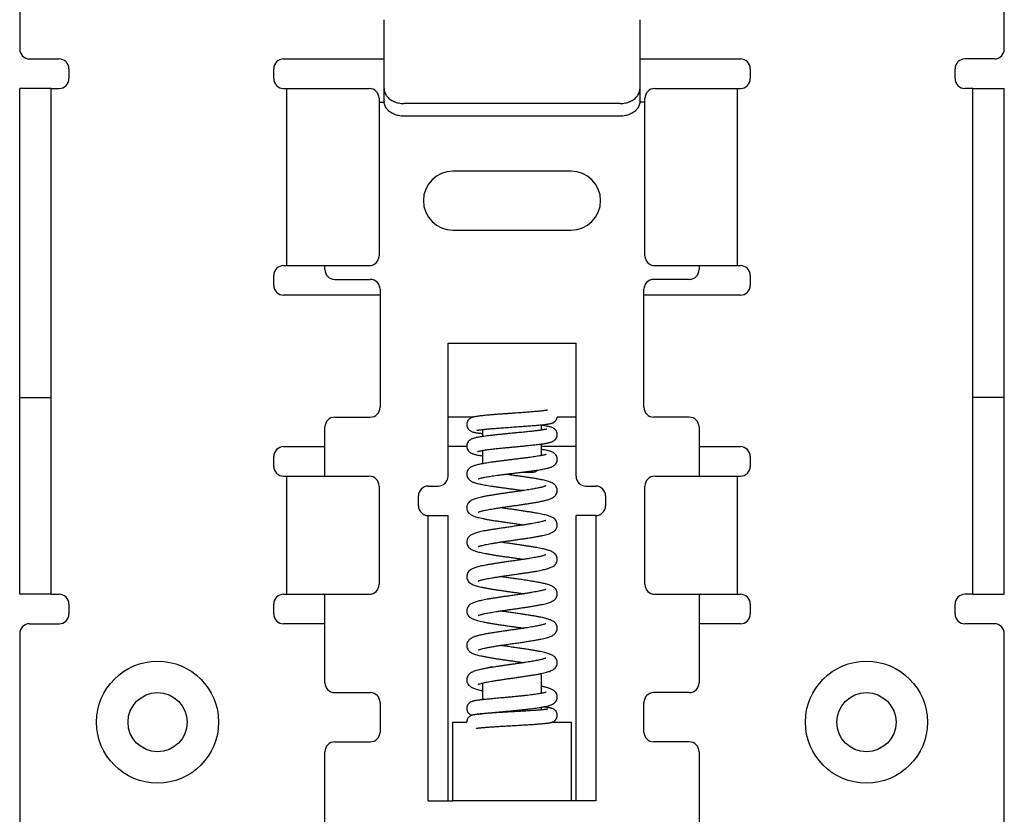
# Model space of a CAD drawing. Header units: millimetres. Extents: x 0 to 560, y 0 to 297.
# Tile 3 of 10: x 76 to 126, y 94 to 134. Entities that reach past the tile are written whole.
import ezdxf

# ---------------------------------------------------------------- set-up
doc = ezdxf.new("R2010")
doc.units = ezdxf.units.MM
doc.layers.add('Line', color=3, linetype='CONTINUOUS', lineweight=25)

msp = doc.modelspace()

# ---------------------------------------------------------------- linework, layer by layer
at = {"layer": 'Line', "color": 7, "linetype": 'Continuous'}
for p, q in [((75.8, 160), (75.8, 132.7)), ((125.8, 132.7), (125.8, 160)), ((94.3, 130.703), (94.3, 134.197)), ((107.3, 130.703), (107.3, 134.197)), ((76.3, 132.2), (77.8, 132.2)), ((89.2, 132.2), (94.3, 132.2)), ((107.3, 132.2), (112.4, 132.2)), ((125.3, 132.2), (123.8, 132.2)), ((78.3, 131.7), (78.3, 131.2)), ((88.7, 131.2), (88.7, 131.7)), ((112.9, 131.7), (112.9, 131.2)), ((123.3, 131.2), (123.3, 131.7)), ((75.8, 105), (75.8, 130.7)), ((77.4, 130.7), (75.8, 130.7)), ((77.4, 105), (77.4, 130.7)), ((77.4, 130.7), (77.8, 130.7)), ((89.2, 130.7), (93.549, 130.7)), ((89.357, 130.7), (89.357, 121.7)), ((94.3, 130.06), (94.3, 130.703)), ((107.3, 130), (107.3, 130.703)), ((108.051, 130.7), (112.4, 130.7)), ((112.243, 121.7), (112.243, 130.7)), ((124.2, 130.7), (123.8, 130.7)), ((124.2, 130.7), (125.8, 130.7)), ((124.2, 105), (124.2, 130.7)), ((125.8, 105), (125.8, 130.7)), ((94.049, 130.2), (94.049, 122.2)), ((94.049, 130), (94.3, 130)), ((94.3, 130.039), (94.3, 130)), ((107.551, 130), (107.3, 130)), ((107.551, 122.2), (107.551, 130.2)), ((106.3, 129.937), (95.3, 129.937)), ((106.3, 129.294), (95.3, 129.294)), ((103.8, 126.5), (97.8, 126.5)), ((97.8, 123.5), (103.8, 123.5)), ((89.2, 121.7), (93.549, 121.7)), ((91.3, 121.5), (91.3, 121.7)), ((108.051, 121.7), (112.4, 121.7)), ((110.3, 121.7), (110.3, 121.5)), ((88.7, 120.7), (88.7, 121.2)), ((91.8, 121), (93.6, 121)), ((109.8, 121), (108, 121)), ((112.9, 121.2), (112.9, 120.7)), ((94.1, 120.5), (94.1, 114.5)), ((107.5, 114.5), (107.5, 120.5)), ((94.1, 120.2), (89.2, 120.2)), ((112.4, 120.2), (107.5, 120.2)), ((97.55, 117.767), (104.05, 117.767)), ((97.55, 111), (97.55, 117.767)), ((104.05, 111), (104.05, 117.767)), ((75.8, 115), (77.4, 115)), ((125.8, 115), (124.2, 115)), ((91.8, 114), (93.6, 114)), ((98.843, 114.001), (97.55, 114.001)), ((104.05, 114.001), (103.1, 114.001)), ((109.8, 114), (108, 114)), ((91.3, 111), (91.3, 113.5)), ((102.3, 113.343), (102.3, 113.61)), ((110.3, 113.5), (110.3, 111)), ((99.3, 113.371), (99.3, 113.013)), ((89.2, 112.5), (91.3, 112.5)), ((98.5, 112.5), (97.55, 112.5)), ((102.3, 112.051), (102.3, 112.638)), ((104.05, 112.5), (102.3, 112.5)), ((110.3, 112.5), (112.4, 112.5)), ((88.7, 111.5), (88.7, 112)), ((99.3, 112.309), (99.3, 111.701)), ((112.9, 112), (112.9, 111.5)), ((89.2, 111), (93.549, 111)), ((89.357, 111), (89.357, 105)), ((101.29, 111.201), (101.8, 111.201)), ((108.051, 111), (112.4, 111)), ((112.243, 105), (112.243, 111)), ((94.049, 110.5), (94.049, 105.5)), ((96.55, 110.5), (97.05, 110.5)), ((104.55, 110.5), (105.05, 110.5)), ((107.551, 105.5), (107.551, 110.5)), ((96.05, 109.5), (96.05, 110)), ((105.55, 110), (105.55, 109.5)), ((96.55, 109), (97.55, 109)), ((96.55, 94.5), (96.55, 109)), ((97.55, 94.5), (97.55, 109)), ((105.05, 109), (104.05, 109)), ((104.05, 94.5), (104.05, 109)), ((105.05, 109), (105.05, 94.5)), ((98.5, 107.65), (98.5, 107.639)), ((77.4, 105), (75.8, 105)), ((77.4, 105), (77.8, 105)), ((89.2, 105), (93.549, 105)), ((91.3, 100.5), (91.3, 105)), ((108.051, 105), (112.4, 105)), ((110.3, 105), (110.3, 100.5)), ((124.2, 105), (123.8, 105)), ((124.2, 105), (125.8, 105)), ((78.3, 104.5), (78.3, 104)), ((88.7, 104), (88.7, 104.5)), ((112.9, 104.5), (112.9, 104)), ((123.3, 104), (123.3, 104.5)), ((76.3, 103.5), (77.8, 103.5)), ((91.3, 103.5), (89.2, 103.5)), ((112.4, 103.5), (110.3, 103.5)), ((125.3, 103.5), (123.8, 103.5)), ((75.8, 103), (75.8, 90.5)), ((125.8, 90.5), (125.8, 103)), ((99.871, 101.3), (99.8, 101.3)), ((102.3, 99.966), (102.3, 100.8)), ((91.8, 100), (93.6, 100)), ((99.3, 100.487), (99.3, 99.64)), ((109.8, 100), (108, 100)), ((94.1, 99.5), (94.1, 98)), ((107.5, 98), (107.5, 99.5)), ((102.3, 99.124), (102.3, 99.26)), ((97.8, 98.5), (98.5, 98.5)), ((97.8, 94.5), (97.8, 98.5)), ((102.833, 98.5), (103.8, 98.5)), ((103.8, 98.5), (103.8, 94.5)), ((91.8, 97.5), (93.6, 97.5)), ((109.8, 97.5), (108, 97.5)), ((91.3, 90.1), (91.3, 97)), ((110.3, 97), (110.3, 90.1)), ((96.55, 94.5), (97.8, 94.5)), ((103.8, 94.5), (97.8, 94.5)), ((105.05, 94.5), (103.8, 94.5))]:
    msp.add_line(p, q, dxfattribs=at)
for centre, radius in [((82.8, 98.5), 3.1), ((118.8, 98.5), 3.1), ((82.8, 98.5), 1.5), ((118.8, 98.5), 1.5)]:
    msp.add_circle(centre, radius, dxfattribs=at)
for centre, radius, start, end in [((76.3, 132.7), 0.5, 180, 270), ((125.3, 132.7), 0.5, 270, 0), ((77.8, 131.7), 0.5, 0, 90), ((89.2, 131.7), 0.5, 90, 180), ((112.4, 131.7), 0.5, 0, 90), ((123.8, 131.7), 0.5, 90, 180), ((77.8, 131.2), 0.5, 270, 0), ((89.2, 131.2), 0.5, 180, 270), ((112.4, 131.2), 0.5, 270, 0), ((123.8, 131.2), 0.5, 180, 270), ((93.549, 130.2), 0.5, 0, 90), ((108.051, 130.2), 0.5, 90, 180), ((97.8, 125), 1.5, 90, 270), ((103.8, 125), 1.5, 270, 90), ((93.549, 122.2), 0.5, 270, 0), ((108.051, 122.2), 0.5, 180, 270), ((89.2, 121.2), 0.5, 90, 180), ((91.8, 121.5), 0.5, 180, 270), ((109.8, 121.5), 0.5, 270, 0), ((112.4, 121.2), 0.5, 0, 90), ((93.6, 120.5), 0.5, 0, 90), ((108, 120.5), 0.5, 90, 180), ((89.2, 120.7), 0.5, 180, 270), ((112.4, 120.7), 0.5, 270, 0), ((93.6, 114.5), 0.5, 270, 0), ((108, 114.5), 0.5, 180, 270), ((91.8, 113.5), 0.5, 90, 180), ((109.8, 113.5), 0.5, 0, 90), ((89.2, 112), 0.5, 90, 180), ((112.4, 112), 0.5, 0, 90), ((89.2, 111.5), 0.5, 180, 270), ((99.8, 111.701), 0.5, 180, 187.9651), ((112.4, 111.5), 0.5, 270, 0), ((93.549, 110.5), 0.5, 0, 90), ((97.05, 111), 0.5, 270, 0), ((101.8, 111.701), 0.5, 270, 308.6203), ((104.55, 111), 0.5, 180, 270), ((108.051, 110.5), 0.5, 90, 180), ((96.55, 110), 0.5, 90, 180), ((105.05, 110), 0.5, 0, 90), ((96.55, 109.5), 0.5, 180, 270), ((105.05, 109.5), 0.5, 270, 0), ((93.549, 105.5), 0.5, 270, 0), ((108.051, 105.5), 0.5, 180, 270), ((77.8, 104.5), 0.5, 0, 90), ((89.2, 104.5), 0.5, 90, 180), ((112.4, 104.5), 0.5, 0, 90), ((123.8, 104.5), 0.5, 90, 180), ((77.8, 104), 0.5, 270, 0), ((89.2, 104), 0.5, 180, 270), ((112.4, 104), 0.5, 270, 0), ((123.8, 104), 0.5, 180, 270), ((76.3, 103), 0.5, 90, 180), ((125.3, 103), 0.5, 0, 90), ((99.8, 100.8), 0.5, 90, 114.0422), ((91.8, 100.5), 0.5, 180, 270), ((101.8, 100.8), 0.5, 0, 20.1078), ((109.8, 100.5), 0.5, 270, 0), ((93.6, 99.5), 0.5, 0, 90), ((108, 99.5), 0.5, 90, 180), ((93.6, 98), 0.5, 270, 0), ((108, 98), 0.5, 180, 270), ((91.8, 97), 0.5, 90, 180), ((109.8, 97), 0.5, 0, 90)]:
    msp.add_arc(centre, radius, start, end, dxfattribs=at)
for points, knots in [([(94.3, 130.703), (94.3, 130.636), (94.324, 130.498), (94.429, 130.309), (94.591, 130.15), (94.8, 130.029), (95.042, 129.954), (95.213, 129.937), (95.3, 129.937)], [0, 0, 0, 0, 0.201174, 0.411208, 0.635766, 0.876002, 1.129033, 1.389165, 1.389165, 1.389165, 1.389165]), ([(106.3, 129.937), (106.387, 129.937), (106.558, 129.954), (106.8, 130.029), (107.009, 130.15), (107.171, 130.309), (107.276, 130.498), (107.3, 130.636), (107.3, 130.703)], [0, 0, 0, 0, 0.260132, 0.513163, 0.7534, 0.977957, 1.187992, 1.389165, 1.389165, 1.389165, 1.389165]), ([(95.3, 129.294), (95.213, 129.294), (95.042, 129.311), (94.8, 129.386), (94.591, 129.507), (94.429, 129.667), (94.324, 129.855), (94.3, 129.993), (94.3, 130.06)], [0, 0, 0, 0, 0.260132, 0.513163, 0.7534, 0.977957, 1.187992, 1.389165, 1.389165, 1.389165, 1.389165]), ([(107.3, 130.06), (107.3, 129.993), (107.276, 129.855), (107.171, 129.667), (107.009, 129.507), (106.8, 129.386), (106.558, 129.311), (106.387, 129.294), (106.3, 129.294)], [0, 0, 0, 0, 0.201174, 0.411208, 0.635766, 0.876002, 1.129033, 1.389165, 1.389165, 1.389165, 1.389165]), ([(98.843, 114.001), (98.84, 114), (98.819, 113.995), (98.778, 113.982), (98.717, 113.958), (98.651, 113.92), (98.587, 113.862), (98.534, 113.782), (98.505, 113.699), (98.5, 113.643), (98.5, 113.621)], [0, 0, 0, 0, 0.0071778, 0.0657775, 0.1292782, 0.2042741, 0.2916903, 0.3879226, 0.4859744, 0.5537276, 0.5537276, 0.5537276, 0.5537276]), ([(99.237, 114.066), (99.202, 114.062), (99.136, 114.054), (99.044, 114.041), (98.966, 114.028), (98.9, 114.015), (98.86, 114.006), (98.843, 114.001)], [0, 0, 0, 0, 0.106511, 0.1987417, 0.2779388, 0.3462914, 0.4000725, 0.4000725, 0.4000725, 0.4000725]), ([(102.605, 114.355), (102.604, 114.355), (102.597, 114.353), (102.582, 114.35), (102.556, 114.345), (102.521, 114.339), (102.475, 114.333), (102.421, 114.326), (102.357, 114.318), (102.284, 114.31), (102.201, 114.301), (102.108, 114.293), (102.006, 114.284), (101.894, 114.274), (101.772, 114.264), (101.64, 114.254), (101.497, 114.244), (101.345, 114.233), (101.182, 114.221), (101.01, 114.209), (100.83, 114.197), (100.642, 114.183), (100.447, 114.17), (100.247, 114.155), (100.046, 114.14), (99.85, 114.125), (99.669, 114.109), (99.507, 114.095), (99.365, 114.081), (99.278, 114.071), (99.237, 114.066)], [0, 0, 0, 0, 0.003186, 0.019441, 0.046176, 0.082461, 0.128013, 0.182852, 0.247127, 0.320949, 0.404399, 0.497515, 0.600263, 0.712655, 0.834938, 0.967362, 1.110108, 1.263204, 1.426306, 1.598774, 1.779709, 1.968302, 2.16394, 2.365566, 2.570497, 2.769981, 2.954337, 3.116913, 3.258143, 3.38071, 3.38071, 3.38071, 3.38071]), ([(102.3, 113.61), (102.308, 113.61), (102.346, 113.614), (102.41, 113.621), (102.489, 113.63), (102.561, 113.64), (102.625, 113.649), (102.683, 113.658), (102.735, 113.669), (102.784, 113.68), (102.835, 113.696), (102.89, 113.718), (102.952, 113.754), (103.014, 113.81), (103.066, 113.887), (103.089, 113.955), (103.096, 113.994), (103.097, 114.001)], [0, 0, 0, 0, 0.0252232, 0.1132055, 0.1930279, 0.2652345, 0.3300771, 0.3880437, 0.4404203, 0.4896255, 0.5399305, 0.5977771, 0.6689364, 0.7530817, 0.8466406, 0.9439597, 0.9652414, 0.9652414, 0.9652414, 0.9652414]), ([(98.5, 113.621), (98.5, 113.593), (98.507, 113.533), (98.539, 113.45), (98.589, 113.378), (98.65, 113.323), (98.714, 113.286), (98.774, 113.261), (98.83, 113.243), (98.889, 113.228), (98.952, 113.215), (99.024, 113.202), (99.106, 113.19), (99.194, 113.178), (99.254, 113.17), (99.283, 113.166)], [0, 0, 0, 0, 0.084651, 0.178284, 0.263721, 0.346513, 0.421001, 0.483766, 0.541001, 0.599662, 0.663934, 0.736169, 0.818582, 0.912836, 1.000489, 1.000489, 1.000489, 1.000489]), ([(99.3, 113.371), (99.313, 113.372), (99.355, 113.377), (99.43, 113.385), (99.528, 113.395), (99.634, 113.405), (99.751, 113.416), (99.876, 113.426), (100.009, 113.437), (100.152, 113.448), (100.301, 113.459), (100.458, 113.47), (100.62, 113.482), (100.787, 113.494), (100.956, 113.505), (101.125, 113.517), (101.292, 113.529), (101.453, 113.54), (101.605, 113.551), (101.749, 113.562), (101.882, 113.573), (102.006, 113.583), (102.121, 113.593), (102.218, 113.602), (102.276, 113.607), (102.3, 113.61)], [0, 0, 0, 0, 0.03882, 0.127567, 0.225752, 0.333256, 0.449925, 0.575552, 0.709857, 0.852473, 1.002913, 1.160307, 1.323428, 1.490894, 1.661177, 1.832014, 2.000113, 2.162255, 2.315712, 2.459518, 2.593581, 2.717952, 2.832792, 2.938347, 3.009706, 3.009706, 3.009706, 3.009706]), ([(103.1, 113.113), (103.1, 113.136), (103.095, 113.191), (103.066, 113.277), (103.011, 113.358), (102.943, 113.418), (102.873, 113.459), (102.806, 113.486), (102.737, 113.507), (102.664, 113.525), (102.583, 113.541), (102.49, 113.557), (102.394, 113.571), (102.33, 113.58), (102.3, 113.584)], [0, 0, 0, 0, 0.067275, 0.167386, 0.266902, 0.358206, 0.437218, 0.507505, 0.577006, 0.651087, 0.733307, 0.826832, 0.933475, 1.02283, 1.02283, 1.02283, 1.02283]), ([(99.3, 113.014), (99.281, 113.011), (99.223, 113.002), (99.132, 112.987), (99.032, 112.968), (98.944, 112.949), (98.866, 112.928), (98.796, 112.905), (98.727, 112.875), (98.659, 112.834), (98.594, 112.777), (98.54, 112.699), (98.507, 112.612), (98.5, 112.551), (98.5, 112.525)], [0, 0, 0, 0, 0.057497, 0.174564, 0.27668, 0.365616, 0.444244, 0.516651, 0.588913, 0.667159, 0.753362, 0.847795, 0.948882, 1.029327, 1.029327, 1.029327, 1.029327]), ([(99.011, 113.324), (99.01, 113.32), (99.031, 113.333), (99.049, 113.331), (99.089, 113.342), (99.135, 113.348), (99.194, 113.357), (99.25, 113.365), (99.287, 113.369), (99.3, 113.371)], [0, 0, 0, 0, 0.0123494, 0.0378644, 0.0753787, 0.1241252, 0.1835174, 0.2530089, 0.2933844, 0.2933844, 0.2933844, 0.2933844]), ([(100.654, 113.165), (100.591, 113.159), (100.458, 113.146), (100.258, 113.126), (100.057, 113.106), (99.867, 113.085), (99.69, 113.065), (99.527, 113.045), (99.399, 113.028), (99.325, 113.017), (99.3, 113.014)], [0, 0, 0, 0, 0.19015, 0.401182, 0.603853, 0.795629, 0.974435, 1.138709, 1.287456, 1.362811, 1.362811, 1.362811, 1.362811]), ([(102.568, 113.396), (102.567, 113.395), (102.559, 113.393), (102.54, 113.387), (102.506, 113.379), (102.459, 113.369), (102.401, 113.359), (102.332, 113.347), (102.253, 113.335), (102.165, 113.323), (102.067, 113.31), (101.96, 113.297), (101.844, 113.284), (101.721, 113.27), (101.589, 113.257), (101.45, 113.242), (101.302, 113.228), (101.146, 113.212), (100.981, 113.196), (100.816, 113.181), (100.706, 113.17), (100.654, 113.165)], [0, 0, 0, 0, 0.002866, 0.02429, 0.059886, 0.107879, 0.167094, 0.236895, 0.316811, 0.406452, 0.505439, 0.613375, 0.729817, 0.854269, 0.986298, 1.12615, 1.274313, 1.431252, 1.597331, 1.772722, 1.928497, 1.928497, 1.928497, 1.928497]), ([(102.3, 112.638), (102.314, 112.64), (102.364, 112.647), (102.444, 112.659), (102.538, 112.675), (102.62, 112.691), (102.693, 112.707), (102.758, 112.725), (102.82, 112.745), (102.883, 112.773), (102.948, 112.812), (103.013, 112.87), (103.066, 112.949), (103.094, 113.034), (103.1, 113.09), (103.1, 113.113)], [0, 0, 0, 0, 0.043519, 0.149797, 0.244045, 0.327288, 0.401033, 0.467617, 0.531102, 0.597364, 0.672186, 0.758472, 0.855299, 0.955669, 1.023809, 1.023809, 1.023809, 1.023809]), ([(98.5, 112.525), (98.5, 112.5), (98.506, 112.441), (98.538, 112.353), (98.595, 112.271), (98.663, 112.212), (98.733, 112.171), (98.804, 112.141), (98.879, 112.117), (98.961, 112.095), (99.057, 112.074), (99.167, 112.053), (99.25, 112.039), (99.296, 112.032), (99.3, 112.031)], [0, 0, 0, 0, 0.07317, 0.178079, 0.278012, 0.367126, 0.446742, 0.521173, 0.597615, 0.681785, 0.778026, 0.889699, 1.019095, 1.03034, 1.03034, 1.03034, 1.03034]), ([(100.655, 112.465), (100.721, 112.471), (100.859, 112.485), (101.064, 112.504), (101.265, 112.524), (101.453, 112.542), (101.63, 112.56), (101.795, 112.577), (101.949, 112.594), (102.091, 112.611), (102.207, 112.626), (102.275, 112.635), (102.3, 112.638)], [0, 0, 0, 0, 0.200518, 0.416037, 0.617861, 0.806613, 0.983306, 1.149088, 1.30428, 1.447943, 1.579355, 1.65465, 1.65465, 1.65465, 1.65465]), ([(99.044, 112.253), (99.041, 112.249), (99.07, 112.265), (99.088, 112.265), (99.139, 112.28), (99.197, 112.29), (99.273, 112.305), (99.362, 112.319), (99.465, 112.334), (99.581, 112.35), (99.71, 112.366), (99.85, 112.382), (100.001, 112.399), (100.161, 112.416), (100.329, 112.433), (100.495, 112.449), (100.604, 112.46), (100.655, 112.465)], [0, 0, 0, 0, 0.013815, 0.045179, 0.092215, 0.154056, 0.230344, 0.320744, 0.424906, 0.542358, 0.672405, 0.814148, 0.966472, 1.128059, 1.297402, 1.472829, 1.626313, 1.626313, 1.626313, 1.626313]), ([(102.3, 112.051), (102.281, 112.047), (102.226, 112.036), (102.13, 112.019), (102.006, 111.999), (101.867, 111.978), (101.713, 111.956), (101.541, 111.933), (101.351, 111.909), (101.146, 111.883), (100.932, 111.857), (100.716, 111.83), (100.504, 111.804), (100.3, 111.779), (100.105, 111.754), (99.921, 111.729), (99.749, 111.705), (99.59, 111.681), (99.445, 111.658), (99.354, 111.642), (99.312, 111.634)], [0, 0, 0, 0, 0.05795, 0.16826, 0.293703, 0.433828, 0.589432, 0.762087, 0.953415, 1.162759, 1.382122, 1.601661, 1.815803, 2.022224, 2.219068, 2.40489, 2.578875, 2.74018, 2.888207, 3.01762, 3.01762, 3.01762, 3.01762]), ([(103.1, 111.855), (103.1, 111.881), (103.093, 111.943), (103.06, 112.034), (103, 112.118), (102.928, 112.178), (102.854, 112.22), (102.779, 112.252), (102.699, 112.278), (102.611, 112.302), (102.511, 112.324), (102.406, 112.345), (102.334, 112.357), (102.3, 112.363)], [0, 0, 0, 0, 0.076109, 0.184929, 0.288837, 0.381329, 0.464593, 0.543354, 0.624958, 0.715181, 0.817392, 0.933336, 1.036254, 1.036254, 1.036254, 1.036254]), ([(102.536, 112.111), (102.534, 112.119), (102.503, 112.091), (102.469, 112.093), (102.406, 112.072), (102.35, 112.061), (102.312, 112.053), (102.3, 112.051)], [0, 0, 0, 0, 0.0235424, 0.0671122, 0.128709, 0.207171, 0.2438714, 0.2438714, 0.2438714, 0.2438714]), ([(99.307, 111.633), (99.267, 111.625), (99.192, 111.611), (99.085, 111.588), (98.989, 111.564), (98.903, 111.539), (98.824, 111.511), (98.748, 111.477), (98.675, 111.434), (98.603, 111.373), (98.542, 111.289), (98.507, 111.196), (98.5, 111.132), (98.5, 111.105)], [0, 0, 0, 0, 0.12139, 0.230327, 0.328104, 0.41677, 0.499574, 0.580058, 0.66346, 0.755232, 0.859633, 0.971096, 1.050746, 1.050746, 1.050746, 1.050746]), ([(101.86, 111.276), (101.916, 111.283), (102.021, 111.299), (102.171, 111.322), (102.306, 111.345), (102.426, 111.367), (102.534, 111.389), (102.629, 111.412), (102.714, 111.436), (102.79, 111.463), (102.863, 111.495), (102.934, 111.537), (103.002, 111.596), (103.06, 111.679), (103.093, 111.769), (103.1, 111.83), (103.1, 111.856)], [0, 0, 0, 0, 0.167892, 0.319639, 0.455992, 0.577984, 0.686955, 0.784408, 0.871505, 0.950971, 1.027933, 1.108467, 1.197647, 1.298879, 1.406725, 1.482562, 1.482562, 1.482562, 1.482562]), ([(98.5, 111.106), (98.5, 111.08), (98.506, 111.018), (98.54, 110.926), (98.599, 110.842), (98.67, 110.78), (98.743, 110.736), (98.818, 110.702), (98.896, 110.674), (98.982, 110.648), (99.077, 110.623), (99.183, 110.599), (99.302, 110.575), (99.434, 110.55), (99.58, 110.525), (99.737, 110.5), (99.907, 110.474), (100.087, 110.448), (100.28, 110.421), (100.483, 110.393), (100.698, 110.364), (100.919, 110.334), (101.14, 110.304), (101.291, 110.283), (101.367, 110.272), (101.372, 110.271)], [0, 0, 0, 0, 0.075584, 0.185931, 0.289912, 0.38153, 0.46492, 0.545218, 0.627415, 0.715659, 0.813169, 0.921968, 1.043254, 1.177577, 1.324944, 1.484867, 1.656398, 1.838989, 2.033031, 2.238678, 2.455724, 2.682541, 2.909597, 3.123906, 3.139938, 3.139938, 3.139938, 3.139938]), ([(99.074, 110.862), (99.076, 110.862), (99.085, 110.867), (99.11, 110.875), (99.153, 110.889), (99.212, 110.904), (99.288, 110.921), (99.379, 110.94), (99.485, 110.96), (99.606, 110.98), (99.74, 111.001), (99.889, 111.023), (100.05, 111.045), (100.223, 111.068), (100.409, 111.092), (100.608, 111.117), (100.819, 111.143), (101.039, 111.17), (101.26, 111.197), (101.473, 111.224), (101.649, 111.247), (101.753, 111.261), (101.791, 111.266)], [0, 0, 0, 0, 0.004031, 0.031383, 0.077091, 0.139238, 0.216882, 0.309657, 0.417475, 0.540065, 0.67687, 0.827144, 0.989942, 1.164841, 1.352259, 1.552519, 1.765607, 1.989975, 2.216497, 2.433377, 2.634415, 2.749107, 2.749107, 2.749107, 2.749107]), ([(103.1, 110.275), (103.1, 110.303), (103.092, 110.37), (103.055, 110.466), (102.991, 110.552), (102.916, 110.615), (102.836, 110.661), (102.75, 110.699), (102.656, 110.732), (102.548, 110.763), (102.424, 110.793), (102.282, 110.824), (102.121, 110.854), (101.943, 110.885), (101.748, 110.916), (101.539, 110.948), (101.32, 110.979), (101.095, 111.01), (100.872, 111.041), (100.657, 111.07), (100.519, 111.089), (100.453, 111.098)], [0, 0, 0, 0, 0.084553, 0.199511, 0.306105, 0.401505, 0.491688, 0.582689, 0.680983, 0.791999, 0.919091, 1.064131, 1.227795, 1.409565, 1.607837, 1.82004, 2.042802, 2.271839, 2.50026, 2.720304, 2.920144, 2.920144, 2.920144, 2.920144]), ([(102.512, 110.503), (102.51, 110.502), (102.501, 110.498), (102.487, 110.492), (102.475, 110.488), (102.471, 110.487)], [0, 0, 0, 0, 0.00517721, 0.03162301, 0.04371958, 0.04371958, 0.04371958, 0.04371958]), ([(102.471, 110.487), (102.461, 110.483), (102.433, 110.473), (102.381, 110.458), (102.313, 110.44), (102.231, 110.421), (102.137, 110.401), (102.032, 110.38), (101.916, 110.359), (101.788, 110.336), (101.649, 110.314), (101.499, 110.29), (101.337, 110.265), (101.165, 110.24), (100.982, 110.213), (100.789, 110.186), (100.589, 110.157), (100.384, 110.128), (100.178, 110.098), (99.974, 110.067), (99.777, 110.035), (99.59, 110.004), (99.416, 109.972), (99.258, 109.939), (99.117, 109.907), (98.993, 109.873), (98.885, 109.838), (98.789, 109.799), (98.702, 109.752), (98.621, 109.69), (98.554, 109.606), (98.51, 109.506), (98.5, 109.434), (98.5, 109.4)], [0, 0, 0, 0, 0.031424, 0.089644, 0.161169, 0.245151, 0.341037, 0.448428, 0.566961, 0.69658, 0.837381, 0.989457, 1.152829, 1.327359, 1.512532, 1.707481, 1.910681, 2.118999, 2.328673, 2.535802, 2.736546, 2.927359, 3.105219, 3.267473, 3.412205, 3.53937, 3.651551, 3.752704, 3.849429, 3.949208, 4.056595, 4.169147, 4.271388, 4.271388, 4.271388, 4.271388]), ([(102.947, 109.963), (102.967, 109.979), (103.01, 110.021), (103.064, 110.102), (103.087, 110.17), (103.093, 110.205)], [0, 0, 0, 0, 0.075248, 0.1801951, 0.288124, 0.288124, 0.288124, 0.288124]), ([(99.088, 109.171), (99.087, 109.165), (99.116, 109.191), (99.144, 109.19), (99.207, 109.215), (99.282, 109.233), (99.378, 109.256), (99.491, 109.28), (99.62, 109.305), (99.764, 109.33), (99.922, 109.357), (100.092, 109.384), (100.274, 109.411), (100.464, 109.439), (100.662, 109.468), (100.865, 109.497), (101.072, 109.526), (101.28, 109.556), (101.489, 109.587), (101.695, 109.619), (101.897, 109.652), (102.092, 109.686), (102.277, 109.722), (102.446, 109.759), (102.597, 109.798), (102.732, 109.842), (102.849, 109.893), (102.918, 109.938), (102.948, 109.963)], [0, 0, 0, 0, 0.017719, 0.057934, 0.118832, 0.199053, 0.297494, 0.413146, 0.544923, 0.691663, 0.852211, 1.025247, 1.209254, 1.402508, 1.603085, 1.80888, 2.018004, 2.229019, 2.440306, 2.649935, 2.85563, 3.054783, 3.244295, 3.418861, 3.574729, 3.713087, 3.842421, 3.958783, 3.958783, 3.958783, 3.958783]), ([(98.5, 109.4), (98.5, 109.372), (98.508, 109.305), (98.546, 109.207), (98.612, 109.12), (98.689, 109.056), (98.771, 109.009), (98.859, 108.972), (98.956, 108.938), (99.066, 108.906), (99.193, 108.875), (99.339, 108.844), (99.504, 108.812), (99.688, 108.78), (99.888, 108.747), (100.101, 108.714), (100.324, 108.681), (100.552, 108.648), (100.783, 108.615), (101.011, 108.582), (101.217, 108.553), (101.345, 108.533), (101.4, 108.525)], [0, 0, 0, 0, 0.084151, 0.201965, 0.310915, 0.407945, 0.500065, 0.593144, 0.693551, 0.807088, 0.937442, 1.086596, 1.255031, 1.441951, 1.645394, 1.862367, 2.08906, 2.321481, 2.555694, 2.787637, 3.013294, 3.178245, 3.178245, 3.178245, 3.178245]), ([(103.1, 108.525), (103.1, 108.561), (103.089, 108.637), (103.042, 108.738), (102.974, 108.818), (102.898, 108.877), (102.818, 108.92), (102.735, 108.956), (102.644, 108.987), (102.542, 109.016), (102.429, 109.045), (102.301, 109.073), (102.158, 109.101), (102, 109.13), (101.827, 109.16), (101.639, 109.19), (101.437, 109.22), (101.225, 109.252), (101.004, 109.283), (100.779, 109.316), (100.552, 109.348), (100.359, 109.376), (100.242, 109.394), (100.201, 109.4)], [0, 0, 0, 0, 0.109539, 0.224491, 0.328968, 0.422731, 0.511203, 0.600535, 0.695558, 0.799821, 0.916227, 1.046602, 1.19201, 1.352884, 1.529073, 1.719853, 1.924089, 2.139772, 2.363943, 2.593145, 2.823535, 3.051014, 3.177666, 3.177666, 3.177666, 3.177666]), ([(102.513, 108.754), (102.515, 108.759), (102.479, 108.733), (102.454, 108.734), (102.383, 108.707), (102.302, 108.688), (102.198, 108.663), (102.076, 108.639), (101.935, 108.612), (101.778, 108.585), (101.602, 108.556), (101.407, 108.526), (101.192, 108.494), (100.961, 108.46), (100.72, 108.426), (100.48, 108.392), (100.248, 108.358), (100.028, 108.325), (99.824, 108.293), (99.636, 108.262), (99.466, 108.231), (99.313, 108.201), (99.177, 108.171), (99.057, 108.141), (98.952, 108.111), (98.86, 108.079), (98.776, 108.043), (98.698, 107.999), (98.623, 107.941), (98.557, 107.861), (98.511, 107.761), (98.5, 107.687), (98.5, 107.65)], [0, 0, 0, 0, 0.01755, 0.061305, 0.127973, 0.215208, 0.321747, 0.446794, 0.589721, 0.749889, 0.927276, 1.123889, 1.341989, 1.578782, 1.825039, 2.070442, 2.306279, 2.528911, 2.736262, 2.926955, 3.100274, 3.256135, 3.395061, 3.517766, 3.625728, 3.721965, 3.811045, 3.898543, 3.990733, 4.093234, 4.206501, 4.316215, 4.316215, 4.316215, 4.316215]), ([(99.088, 107.421), (99.085, 107.415), (99.123, 107.443), (99.151, 107.443), (99.22, 107.469), (99.3, 107.487), (99.402, 107.512), (99.521, 107.536), (99.657, 107.562), (99.808, 107.588), (99.974, 107.615), (100.154, 107.643), (100.345, 107.672), (100.545, 107.701), (100.753, 107.731), (100.967, 107.761), (101.182, 107.792), (101.398, 107.824), (101.61, 107.856), (101.815, 107.888), (102.01, 107.921), (102.192, 107.955), (102.355, 107.989), (102.5, 108.022), (102.624, 108.057), (102.731, 108.092), (102.825, 108.132), (102.91, 108.181), (102.988, 108.245), (103.054, 108.331), (103.092, 108.429), (103.1, 108.497), (103.1, 108.525)], [0, 0, 0, 0, 0.021342, 0.065727, 0.131561, 0.217305, 0.321631, 0.443464, 0.581921, 0.736052, 0.904743, 1.086675, 1.280292, 1.483788, 1.694971, 1.91135, 2.130236, 2.348762, 2.563948, 2.772777, 2.972326, 3.158281, 3.326328, 3.474218, 3.602203, 3.713263, 3.812715, 3.907768, 4.005472, 4.11339, 4.230166, 4.315905, 4.315905, 4.315905, 4.315905]), ([(98.5, 107.639), (98.501, 107.603), (98.514, 107.53), (98.561, 107.433), (98.628, 107.355), (98.702, 107.298), (98.781, 107.255), (98.864, 107.22), (98.956, 107.188), (99.059, 107.158), (99.177, 107.129), (99.312, 107.099), (99.464, 107.069), (99.634, 107.039), (99.822, 107.007), (100.025, 106.975), (100.243, 106.943), (100.468, 106.91), (100.693, 106.878), (100.91, 106.847), (101.118, 106.817), (101.28, 106.793), (101.372, 106.779), (101.399, 106.775)], [0, 0, 0, 0, 0.106662, 0.218685, 0.320194, 0.411556, 0.498707, 0.587527, 0.682932, 0.789467, 0.910427, 1.047844, 1.202862, 1.375847, 1.566335, 1.773092, 1.994129, 2.225651, 2.455299, 2.67583, 2.885716, 3.083987, 3.166516, 3.166516, 3.166516, 3.166516]), ([(103.1, 106.775), (103.1, 106.811), (103.089, 106.885), (103.043, 106.985), (102.977, 107.065), (102.903, 107.123), (102.826, 107.167), (102.745, 107.202), (102.657, 107.233), (102.561, 107.261), (102.454, 107.289), (102.334, 107.316), (102.2, 107.343), (102.05, 107.371), (101.884, 107.4), (101.701, 107.43), (101.502, 107.461), (101.289, 107.492), (101.067, 107.524), (100.843, 107.556), (100.623, 107.588), (100.414, 107.618), (100.275, 107.639), (100.205, 107.649), (100.2, 107.65)], [0, 0, 0, 0, 0.108234, 0.221686, 0.324874, 0.417083, 0.503463, 0.590038, 0.681818, 0.781428, 0.891209, 1.013438, 1.149789, 1.301588, 1.469839, 1.655177, 1.857718, 2.075048, 2.301435, 2.530192, 2.754329, 2.967109, 3.16332, 3.17814, 3.17814, 3.17814, 3.17814]), ([(102.513, 107.004), (102.516, 107.008), (102.48, 106.985), (102.458, 106.984), (102.392, 106.96), (102.318, 106.942), (102.223, 106.919), (102.114, 106.896), (101.99, 106.872), (101.851, 106.847), (101.696, 106.821), (101.526, 106.794), (101.34, 106.766), (101.139, 106.736), (100.925, 106.705), (100.703, 106.674), (100.479, 106.642), (100.257, 106.609), (100.042, 106.577), (99.839, 106.545), (99.651, 106.514), (99.48, 106.484), (99.327, 106.454), (99.191, 106.424), (99.071, 106.395), (98.966, 106.365), (98.872, 106.333), (98.786, 106.298), (98.704, 106.253), (98.626, 106.194), (98.557, 106.112), (98.511, 106.011), (98.5, 105.936), (98.5, 105.9)], [0, 0, 0, 0, 0.01676, 0.058047, 0.119841, 0.199735, 0.296256, 0.40837, 0.535232, 0.67656, 0.832859, 1.004797, 1.193016, 1.397601, 1.615306, 1.840944, 2.069345, 2.295309, 2.513831, 2.720436, 2.911481, 3.085301, 3.241493, 3.380299, 3.502841, 3.611192, 3.708584, 3.799781, 3.890527, 3.986469, 4.092614, 4.208158, 4.316177, 4.316177, 4.316177, 4.316177]), ([(99.087, 105.671), (99.087, 105.666), (99.116, 105.691), (99.143, 105.69), (99.205, 105.715), (99.281, 105.733), (99.379, 105.757), (99.495, 105.781), (99.63, 105.807), (99.783, 105.834), (99.954, 105.862), (100.144, 105.892), (100.352, 105.923), (100.576, 105.956), (100.81, 105.989), (101.045, 106.023), (101.274, 106.056), (101.492, 106.088), (101.694, 106.119), (101.879, 106.149), (102.048, 106.178), (102.201, 106.207), (102.337, 106.235), (102.459, 106.263), (102.568, 106.291), (102.665, 106.32), (102.754, 106.352), (102.836, 106.388), (102.915, 106.435), (102.991, 106.498), (103.055, 106.585), (103.093, 106.682), (103.1, 106.748), (103.1, 106.775)], [0, 0, 0, 0, 0.016552, 0.056114, 0.116871, 0.197701, 0.297927, 0.416984, 0.554273, 0.709193, 0.882191, 1.074279, 1.286211, 1.515093, 1.753725, 1.994015, 2.227854, 2.448318, 2.652792, 2.840881, 3.012316, 3.167295, 3.306485, 3.430998, 3.542426, 3.643003, 3.736008, 3.824534, 3.913639, 4.009369, 4.117853, 4.234536, 4.31635, 4.31635, 4.31635, 4.31635]), ([(98.5, 105.9), (98.5, 105.874), (98.507, 105.809), (98.544, 105.711), (98.61, 105.621), (98.692, 105.554), (98.78, 105.505), (98.876, 105.465), (98.984, 105.429), (99.108, 105.395), (99.251, 105.362), (99.412, 105.329), (99.592, 105.296), (99.786, 105.263), (99.989, 105.231), (100.195, 105.2), (100.398, 105.17), (100.595, 105.142), (100.786, 105.114), (100.971, 105.088), (101.149, 105.062), (101.292, 105.041), (101.374, 105.029), (101.4, 105.025)], [0, 0, 0, 0, 0.078357, 0.195544, 0.308231, 0.411124, 0.509226, 0.610545, 0.722661, 0.85002, 0.995922, 1.161211, 1.344813, 1.543502, 1.751657, 1.962472, 2.168863, 2.367747, 2.560009, 2.746808, 2.927478, 3.100767, 3.178124, 3.178124, 3.178124, 3.178124]), ([(102.956, 105.33), (102.929, 105.353), (102.864, 105.398), (102.749, 105.452), (102.609, 105.499), (102.444, 105.542), (102.252, 105.584), (102.034, 105.624), (101.797, 105.665), (101.546, 105.704), (101.288, 105.742), (101.032, 105.779), (100.781, 105.815), (100.543, 105.849), (100.351, 105.877), (100.239, 105.894), (100.201, 105.9)], [0, 0, 0, 0, 0.106022, 0.235186, 0.379566, 0.548905, 0.746759, 0.969758, 1.212541, 1.468934, 1.731774, 1.993633, 2.247777, 2.489603, 2.715742, 2.830556, 2.830556, 2.830556, 2.830556]), ([(102.513, 105.254), (102.513, 105.254), (102.516, 105.258), (102.483, 105.236), (102.46, 105.235), (102.393, 105.21), (102.316, 105.192), (102.214, 105.167), (102.094, 105.142), (101.955, 105.116), (101.797, 105.088), (101.619, 105.059), (101.419, 105.028), (101.199, 104.995), (100.966, 104.961), (100.732, 104.928), (100.504, 104.895), (100.287, 104.864), (100.082, 104.833), (99.889, 104.803), (99.71, 104.774), (99.545, 104.745), (99.394, 104.717), (99.258, 104.689), (99.136, 104.661), (99.028, 104.633), (98.931, 104.604), (98.843, 104.572), (98.761, 104.535), (98.683, 104.489), (98.609, 104.427), (98.545, 104.341), (98.508, 104.244), (98.5, 104.178), (98.5, 104.15)], [0, 0, 0, 0, 0.000163, 0.015047, 0.054912, 0.11736, 0.201017, 0.304959, 0.428321, 0.570162, 0.729919, 0.909327, 1.110994, 1.336413, 1.576653, 1.81657, 2.047247, 2.266833, 2.474392, 2.669494, 2.851523, 3.019445, 3.172705, 3.311272, 3.435669, 3.547047, 3.647369, 3.739722, 3.827333, 3.915486, 4.010191, 4.117236, 4.232748, 4.316662, 4.316662, 4.316662, 4.316662]), ([(99.087, 103.921), (99.087, 103.921), (99.085, 103.917), (99.115, 103.938), (99.135, 103.938), (99.194, 103.961), (99.261, 103.978), (99.348, 103.999), (99.448, 104.021), (99.564, 104.044), (99.694, 104.068), (99.837, 104.093), (99.992, 104.118), (100.158, 104.144), (100.335, 104.17), (100.52, 104.197), (100.713, 104.225), (100.911, 104.253), (101.113, 104.282), (101.317, 104.312), (101.521, 104.342), (101.722, 104.373), (101.917, 104.405), (102.1, 104.438), (102.269, 104.47), (102.418, 104.503), (102.547, 104.535), (102.658, 104.567), (102.753, 104.601), (102.839, 104.64), (102.918, 104.687), (102.992, 104.749), (103.055, 104.835), (103.093, 104.931), (103.1, 104.997), (103.1, 105.025)], [0, 0, 0, 0, 0.000078, 0.014001, 0.050308, 0.105754, 0.178344, 0.266874, 0.370562, 0.488798, 0.620906, 0.766152, 0.923696, 1.09255, 1.271554, 1.459361, 1.654435, 1.855199, 2.059966, 2.266828, 2.473638, 2.678021, 2.877005, 3.065265, 3.237707, 3.391022, 3.524039, 3.63781, 3.736577, 3.827761, 3.917548, 4.011947, 4.118253, 4.233411, 4.316561, 4.316561, 4.316561, 4.316561]), ([(103.1, 105.025), (103.1, 105.048), (103.095, 105.105), (103.066, 105.193), (103.015, 105.272), (102.974, 105.314), (102.956, 105.33)], [0, 0, 0, 0, 0.0683137, 0.171925, 0.2736635, 0.3476746, 0.3476746, 0.3476746, 0.3476746]), ([(98.5, 104.15), (98.5, 104.122), (98.508, 104.055), (98.545, 103.959), (98.609, 103.873), (98.683, 103.811), (98.763, 103.764), (98.85, 103.725), (98.948, 103.691), (99.061, 103.658), (99.195, 103.625), (99.348, 103.592), (99.521, 103.559), (99.709, 103.526), (99.909, 103.494), (100.117, 103.462), (100.328, 103.43), (100.541, 103.399), (100.752, 103.369), (100.958, 103.34), (101.157, 103.311), (101.303, 103.29), (101.383, 103.278), (101.399, 103.275)], [0, 0, 0, 0, 0.084335, 0.199804, 0.305961, 0.400384, 0.490644, 0.583071, 0.684358, 0.801601, 0.93833, 1.095645, 1.272362, 1.465158, 1.669132, 1.880283, 2.095461, 2.311509, 2.525379, 2.734224, 2.935534, 3.127522, 3.178067, 3.178067, 3.178067, 3.178067]), ([(103.1, 103.275), (103.1, 103.303), (103.092, 103.369), (103.056, 103.464), (102.995, 103.548), (102.922, 103.61), (102.846, 103.657), (102.765, 103.694), (102.676, 103.726), (102.577, 103.757), (102.465, 103.786), (102.337, 103.815), (102.193, 103.845), (102.033, 103.874), (101.855, 103.905), (101.661, 103.936), (101.452, 103.968), (101.23, 104.001), (100.997, 104.034), (100.764, 104.068), (100.538, 104.1), (100.351, 104.127), (100.241, 104.144), (100.201, 104.15)], [0, 0, 0, 0, 0.084428, 0.196962, 0.300698, 0.393565, 0.481007, 0.568442, 0.661179, 0.763575, 0.879143, 1.009846, 1.156549, 1.31985, 1.499947, 1.696476, 1.908486, 2.134406, 2.371944, 2.613032, 2.842409, 3.056007, 3.17812, 3.17812, 3.17812, 3.17812]), ([(102.512, 103.503), (102.509, 103.502), (102.496, 103.495), (102.466, 103.485), (102.417, 103.468), (102.349, 103.45), (102.266, 103.429), (102.169, 103.408), (102.058, 103.385), (101.934, 103.362), (101.798, 103.338), (101.649, 103.314), (101.487, 103.288), (101.314, 103.262), (101.13, 103.235), (100.935, 103.207), (100.728, 103.177), (100.512, 103.146), (100.29, 103.114), (100.066, 103.081), (99.844, 103.046), (99.63, 103.011), (99.427, 102.974), (99.24, 102.936), (99.072, 102.896), (98.927, 102.854), (98.84, 102.821), (98.802, 102.803)], [0, 0, 0, 0, 0.009159, 0.042647, 0.095803, 0.166142, 0.251953, 0.351889, 0.465099, 0.591188, 0.729908, 0.881056, 1.044395, 1.219594, 1.406154, 1.603481, 1.812235, 2.031384, 2.257245, 2.485508, 2.711479, 2.930509, 3.138567, 3.330542, 3.502949, 3.656013, 3.78154, 3.78154, 3.78154, 3.78154]), ([(99.088, 102.172), (99.094, 102.175), (99.12, 102.186), (99.179, 102.205), (99.273, 102.232), (99.401, 102.261), (99.56, 102.294), (99.748, 102.328), (99.961, 102.363), (100.196, 102.4), (100.445, 102.437), (100.701, 102.473), (100.959, 102.51), (101.212, 102.546), (101.455, 102.582), (101.685, 102.618), (101.898, 102.652), (102.092, 102.686), (102.265, 102.72), (102.417, 102.752), (102.547, 102.785), (102.659, 102.818), (102.756, 102.852), (102.841, 102.891), (102.92, 102.938), (102.993, 103.001), (103.056, 103.086), (103.092, 103.181), (103.1, 103.247), (103.1, 103.275)], [0, 0, 0, 0, 0.021608, 0.085161, 0.184151, 0.315707, 0.478273, 0.670415, 0.888746, 1.128025, 1.381938, 1.643477, 1.905646, 2.162828, 2.41027, 2.643915, 2.86054, 3.058017, 3.234421, 3.388966, 3.52252, 3.63764, 3.738516, 3.830422, 3.91983, 4.013099, 4.117862, 4.231893, 4.315738, 4.315738, 4.315738, 4.315738]), ([(98.803, 102.804), (98.782, 102.794), (98.735, 102.771), (98.665, 102.726), (98.596, 102.662), (98.539, 102.578), (98.506, 102.487), (98.5, 102.425), (98.5, 102.4)], [0, 0, 0, 0, 0.0700262, 0.1560727, 0.2478053, 0.3504942, 0.4585786, 0.5346618, 0.5346618, 0.5346618, 0.5346618]), ([(98.5, 102.4), (98.5, 102.372), (98.508, 102.305), (98.546, 102.208), (98.609, 102.123), (98.685, 102.06), (98.766, 102.012), (98.855, 101.973), (98.957, 101.938), (99.076, 101.904), (99.217, 101.87), (99.376, 101.836), (99.552, 101.803), (99.738, 101.771), (99.928, 101.74), (100.12, 101.711), (100.311, 101.683), (100.499, 101.655), (100.685, 101.629), (100.867, 101.603), (101.045, 101.577), (101.219, 101.552), (101.336, 101.535), (101.396, 101.526), (101.4, 101.525)], [0, 0, 0, 0, 0.085259, 0.200811, 0.306866, 0.401675, 0.493023, 0.587555, 0.693203, 0.816831, 0.960982, 1.125182, 1.305866, 1.496851, 1.691189, 1.885763, 2.078974, 2.269713, 2.457269, 2.64123, 2.821369, 2.997089, 3.166853, 3.178615, 3.178615, 3.178615, 3.178615]), ([(103.1, 101.525), (103.1, 101.553), (103.092, 101.62), (103.055, 101.716), (102.992, 101.801), (102.918, 101.863), (102.839, 101.91), (102.756, 101.948), (102.664, 101.981), (102.561, 102.011), (102.443, 102.041), (102.309, 102.071), (102.158, 102.101), (101.988, 102.132), (101.8, 102.164), (101.593, 102.197), (101.369, 102.231), (101.13, 102.265), (100.881, 102.301), (100.629, 102.337), (100.402, 102.37), (100.26, 102.391), (100.2, 102.4)], [0, 0, 0, 0, 0.084493, 0.199165, 0.305235, 0.399251, 0.488239, 0.577905, 0.673684, 0.78062, 0.901612, 1.038215, 1.192029, 1.364146, 1.555081, 1.764719, 1.992234, 2.235733, 2.489839, 2.746695, 2.998006, 3.17824, 3.17824, 3.17824, 3.17824]), ([(102.513, 101.754), (102.513, 101.754), (102.515, 101.757), (102.487, 101.739), (102.469, 101.738), (102.416, 101.717), (102.355, 101.702), (102.277, 101.682), (102.187, 101.661), (102.083, 101.64), (101.967, 101.618), (101.839, 101.595), (101.7, 101.572), (101.55, 101.548), (101.392, 101.524), (101.226, 101.499), (101.054, 101.474), (100.877, 101.448), (100.696, 101.423), (100.514, 101.397), (100.329, 101.37), (100.145, 101.343), (99.969, 101.316), (99.855, 101.298), (99.802, 101.289)], [0, 0, 0, 0, 0.000193, 0.012707, 0.046092, 0.096694, 0.162487, 0.242269, 0.335349, 0.441314, 0.55981, 0.690174, 0.831584, 0.983078, 1.143551, 1.311754, 1.486301, 1.665686, 1.84836, 2.033286, 2.219671, 2.406561, 2.592788, 2.753719, 2.753719, 2.753719, 2.753719]), ([(102.267, 100.971), (102.269, 100.971), (102.32, 100.982), (102.414, 101.002), (102.541, 101.033), (102.651, 101.065), (102.747, 101.099), (102.833, 101.137), (102.913, 101.183), (102.99, 101.246), (103.054, 101.333), (103.092, 101.43), (103.1, 101.497), (103.1, 101.525)], [0, 0, 0, 0, 0.006858, 0.157145, 0.287685, 0.400381, 0.499597, 0.591653, 0.682478, 0.77813, 0.885908, 1.00277, 1.086858, 1.086858, 1.086858, 1.086858]), ([(99.597, 101.254), (99.541, 101.244), (99.431, 101.224), (99.272, 101.192), (99.127, 101.159), (98.998, 101.125), (98.886, 101.089), (98.787, 101.048), (98.697, 100.999), (98.614, 100.933), (98.546, 100.843), (98.508, 100.744), (98.5, 100.677), (98.5, 100.65)], [0, 0, 0, 0, 0.170838, 0.335728, 0.485832, 0.618619, 0.734877, 0.83911, 0.93885, 1.042231, 1.155202, 1.272981, 1.355515, 1.355515, 1.355515, 1.355515]), ([(99.779, 101.285), (99.72, 101.275), (99.659, 101.265), (99.599, 101.255), (99.597, 101.254)], [0, 0, 0, 0, 0.1803722, 0.184154, 0.184154, 0.184154, 0.184154]), ([(98.5, 100.65), (98.5, 100.621), (98.508, 100.553), (98.546, 100.457), (98.611, 100.371), (98.687, 100.308), (98.768, 100.261), (98.854, 100.223), (98.949, 100.19), (99.055, 100.159), (99.173, 100.13), (99.257, 100.112), (99.3, 100.102)], [0, 0, 0, 0, 0.08759, 0.201727, 0.308162, 0.404527, 0.496485, 0.589126, 0.68735, 0.796362, 0.919722, 1.052914, 1.052914, 1.052914, 1.052914]), ([(99.3, 100.487), (99.335, 100.496), (99.412, 100.514), (99.537, 100.539), (99.68, 100.566), (99.84, 100.593), (100.015, 100.622), (100.205, 100.651), (100.408, 100.681), (100.62, 100.712), (100.839, 100.743), (101.062, 100.775), (101.285, 100.807), (101.504, 100.84), (101.716, 100.872), (101.916, 100.905), (102.098, 100.937), (102.213, 100.96), (102.267, 100.971)], [0, 0, 0, 0, 0.108254, 0.236396, 0.38224, 0.544855, 0.723163, 0.915873, 1.121303, 1.336849, 1.559422, 1.785642, 2.011963, 2.234782, 2.450466, 2.654625, 2.843216, 3.006516, 3.006516, 3.006516, 3.006516]), ([(99.088, 100.421), (99.086, 100.415), (99.12, 100.443), (99.15, 100.442), (99.22, 100.469), (99.27, 100.48), (99.3, 100.487), (99.3, 100.487)], [0, 0, 0, 0, 0.0190953, 0.0634625, 0.1317052, 0.2215756, 0.2228663, 0.2228663, 0.2228663, 0.2228663]), ([(102.642, 100.237), (102.59, 100.253), (102.477, 100.284), (102.362, 100.31), (102.3, 100.323)], [0, 0, 0, 0, 0.1631031, 0.3525494, 0.3525494, 0.3525494, 0.3525494]), ([(102.529, 100.025), (102.526, 100.024), (102.512, 100.017), (102.48, 100.008), (102.427, 99.993), (102.365, 99.979), (102.32, 99.97), (102.3, 99.966)], [0, 0, 0, 0, 0.0106563, 0.045781, 0.1012705, 0.1750165, 0.2372169, 0.2372169, 0.2372169, 0.2372169]), ([(103.1, 99.78), (103.1, 99.806), (103.093, 99.87), (103.058, 99.962), (103, 100.045), (102.932, 100.105), (102.861, 100.149), (102.788, 100.184), (102.715, 100.213), (102.665, 100.229), (102.642, 100.237)], [0, 0, 0, 0, 0.0804045, 0.1903413, 0.2918522, 0.3805459, 0.4614486, 0.540388, 0.6229116, 0.6975104, 0.6975104, 0.6975104, 0.6975104]), ([(99.3, 99.64), (99.28, 99.637), (99.228, 99.632), (99.149, 99.622), (99.064, 99.611), (98.99, 99.6), (98.925, 99.589), (98.869, 99.578), (98.817, 99.566), (98.765, 99.551), (98.71, 99.529), (98.648, 99.493), (98.587, 99.439), (98.536, 99.364), (98.506, 99.282), (98.5, 99.225), (98.5, 99.201)], [0, 0, 0, 0, 0.059639, 0.156281, 0.24153, 0.316051, 0.380828, 0.437562, 0.489245, 0.540588, 0.598269, 0.66891, 0.751569, 0.842083, 0.937966, 1.010874, 1.010874, 1.010874, 1.010874]), ([(102.3, 99.966), (102.291, 99.964), (102.246, 99.956), (102.161, 99.941), (102.04, 99.922), (101.904, 99.903), (101.753, 99.883), (101.589, 99.863), (101.411, 99.844), (101.221, 99.824), (101.02, 99.803), (100.812, 99.783), (100.605, 99.764), (100.408, 99.746), (100.224, 99.729), (100.052, 99.714), (99.892, 99.699), (99.741, 99.685), (99.601, 99.671), (99.471, 99.658), (99.372, 99.648), (99.316, 99.641), (99.3, 99.64)], [0, 0, 0, 0, 0.028578, 0.13563, 0.258366, 0.396214, 0.548522, 0.714498, 0.893407, 1.084645, 1.287383, 1.500313, 1.711794, 1.909696, 2.094219, 2.266311, 2.427144, 2.577923, 2.719166, 2.850061, 2.969866, 3.018505, 3.018505, 3.018505, 3.018505]), ([(102.3, 99.259), (102.334, 99.265), (102.411, 99.279), (102.527, 99.302), (102.641, 99.33), (102.741, 99.361), (102.832, 99.397), (102.916, 99.444), (102.995, 99.509), (103.059, 99.597), (103.094, 99.692), (103.1, 99.755), (103.1, 99.78)], [0, 0, 0, 0, 0.10275, 0.235876, 0.3531, 0.456131, 0.550469, 0.644214, 0.744619, 0.854632, 0.967817, 1.042626, 1.042626, 1.042626, 1.042626]), ([(98.5, 99.199), (98.5, 99.176), (98.506, 99.121), (98.534, 99.039), (98.585, 98.963), (98.647, 98.908), (98.708, 98.873), (98.748, 98.856), (98.767, 98.85), (98.768, 98.85)], [0, 0, 0, 0, 0.0689283, 0.1648677, 0.2562188, 0.3398631, 0.4110971, 0.4678902, 0.4703389, 0.4703389, 0.4703389, 0.4703389]), ([(99.3, 98.937), (99.321, 98.94), (99.37, 98.945), (99.448, 98.954), (99.537, 98.963), (99.633, 98.973), (99.736, 98.983), (99.845, 98.994), (99.961, 99.005), (100.082, 99.016), (100.209, 99.028), (100.342, 99.04), (100.481, 99.053), (100.626, 99.066), (100.777, 99.08), (100.935, 99.095), (101.098, 99.111), (101.266, 99.128), (101.435, 99.146), (101.605, 99.165), (101.774, 99.184), (101.94, 99.205), (102.1, 99.228), (102.22, 99.246), (102.286, 99.257), (102.3, 99.259)], [0, 0, 0, 0, 0.063858, 0.146079, 0.235639, 0.332328, 0.43589, 0.546013, 0.662333, 0.784426, 0.911938, 1.045089, 1.184263, 1.329803, 1.481961, 1.640821, 1.805609, 1.974423, 2.145383, 2.316966, 2.487507, 2.655162, 2.817959, 2.973898, 3.017823, 3.017823, 3.017823, 3.017823]), ([(102.3, 99.124), (102.291, 99.123), (102.255, 99.12), (102.192, 99.114), (102.106, 99.107), (102.012, 99.1), (101.911, 99.093), (101.803, 99.085), (101.687, 99.078), (101.564, 99.07), (101.434, 99.062), (101.297, 99.054), (101.152, 99.045), (101, 99.036), (100.841, 99.027), (100.677, 99.018), (100.51, 99.008), (100.343, 98.999), (100.178, 98.989), (100.017, 98.979), (99.863, 98.969), (99.716, 98.96), (99.579, 98.95), (99.452, 98.941), (99.361, 98.933), (99.311, 98.929), (99.3, 98.928)], [0, 0, 0, 0, 0.028059, 0.106193, 0.192209, 0.286015, 0.387448, 0.496273, 0.612197, 0.735177, 0.865391, 1.002986, 1.14804, 1.300521, 1.4602, 1.625587, 1.793907, 1.962262, 2.128241, 2.289813, 2.445082, 2.592341, 2.730137, 2.857314, 2.97306, 3.006493, 3.006493, 3.006493, 3.006493]), ([(102.614, 99.163), (102.614, 99.163), (102.609, 99.162), (102.597, 99.159), (102.574, 99.155), (102.543, 99.151), (102.503, 99.145), (102.456, 99.139), (102.402, 99.133), (102.349, 99.128), (102.314, 99.125), (102.3, 99.124)], [0, 0, 0, 0, 0.0007294, 0.0144676, 0.0380621, 0.0700343, 0.1098234, 0.1571811, 0.2120643, 0.2745506, 0.3167302, 0.3167302, 0.3167302, 0.3167302]), ([(103.1, 98.85), (103.1, 98.874), (103.094, 98.931), (103.064, 99.014), (103.013, 99.089), (102.951, 99.144), (102.889, 99.179), (102.833, 99.201), (102.783, 99.215), (102.734, 99.226), (102.683, 99.235), (102.628, 99.243), (102.566, 99.251), (102.497, 99.259), (102.431, 99.266), (102.387, 99.27), (102.369, 99.272)], [0, 0, 0, 0, 0.0732033, 0.1692956, 0.2605133, 0.3441913, 0.4157223, 0.4732369, 0.5227412, 0.571335, 0.6227405, 0.6785475, 0.740415, 0.8093769, 0.8861853, 0.9411837, 0.9411837, 0.9411837, 0.9411837]), ([(98.768, 98.85), (98.752, 98.845), (98.713, 98.83), (98.652, 98.796), (98.588, 98.74), (98.535, 98.663), (98.506, 98.58), (98.5, 98.524), (98.5, 98.501)], [0, 0, 0, 0, 0.0510858, 0.1240296, 0.2098405, 0.3032662, 0.3999989, 0.4701976, 0.4701976, 0.4701976, 0.4701976]), ([(98.987, 98.895), (98.967, 98.892), (98.929, 98.887), (98.874, 98.877), (98.823, 98.866), (98.788, 98.857), (98.77, 98.851), (98.768, 98.85)], [0, 0, 0, 0, 0.0617659, 0.1165522, 0.1670011, 0.2175036, 0.2245068, 0.2245068, 0.2245068, 0.2245068]), ([(99.066, 98.905), (99.063, 98.904), (99.039, 98.902), (99.014, 98.899), (98.993, 98.896)], [0, 0, 0, 0, 0.00866935, 0.07430019, 0.07430019, 0.07430019, 0.07430019]), ([(99.066, 98.905), (99.068, 98.905), (99.083, 98.908), (99.116, 98.913), (99.167, 98.92), (99.225, 98.928), (99.271, 98.934), (99.296, 98.937), (99.3, 98.937)], [0, 0, 0, 0, 0.0042822, 0.0474507, 0.0987831, 0.1580667, 0.225131, 0.235985, 0.235985, 0.235985, 0.235985]), ([(99.3, 98.928), (99.277, 98.926), (99.223, 98.921), (99.145, 98.914), (99.09, 98.908), (99.066, 98.905)], [0, 0, 0, 0, 0.0704482, 0.1625943, 0.2349018, 0.2349018, 0.2349018, 0.2349018]), ([(102.833, 98.5), (102.85, 98.506), (102.89, 98.522), (102.952, 98.557), (103.014, 98.613), (103.065, 98.689), (103.094, 98.771), (103.1, 98.827), (103.1, 98.85)], [0, 0, 0, 0, 0.0564628, 0.1283215, 0.2122939, 0.3044058, 0.4008441, 0.4707936, 0.4707936, 0.4707936, 0.4707936]), ([(98.986, 98.187), (98.986, 98.187), (98.991, 98.188), (99.005, 98.191), (99.029, 98.195), (99.062, 98.2), (99.103, 98.206), (99.152, 98.211), (99.208, 98.218), (99.271, 98.224), (99.342, 98.23), (99.419, 98.237), (99.502, 98.243), (99.592, 98.25), (99.688, 98.257), (99.791, 98.264), (99.899, 98.271), (100.013, 98.279), (100.133, 98.286), (100.258, 98.294), (100.388, 98.301), (100.522, 98.309), (100.662, 98.317), (100.808, 98.325), (100.96, 98.334), (101.117, 98.343), (101.278, 98.353), (101.437, 98.362), (101.593, 98.371), (101.741, 98.381), (101.88, 98.39), (102.008, 98.399), (102.125, 98.408), (102.2, 98.414), (102.236, 98.417)], [0, 0, 0, 0, 0.001484, 0.016247, 0.041026, 0.074563, 0.116175, 0.165452, 0.222102, 0.285881, 0.356544, 0.433866, 0.517719, 0.607988, 0.704548, 0.807256, 0.915942, 1.030403, 1.150396, 1.275634, 1.405775, 1.54046, 1.680068, 1.825643, 1.97813, 2.137001, 2.298911, 2.460125, 2.617031, 2.766324, 2.905435, 3.033771, 3.151448, 3.25872, 3.25872, 3.25872, 3.25872]), ([(102.236, 98.417), (102.268, 98.419), (102.329, 98.424), (102.391, 98.43), (102.42, 98.433)], [0, 0, 0, 0, 0.0972346, 0.1848982, 0.1848982, 0.1848982, 0.1848982]), ([(102.42, 98.433), (102.446, 98.436), (102.495, 98.441), (102.565, 98.449), (102.628, 98.457), (102.684, 98.465), (102.736, 98.475), (102.784, 98.485), (102.816, 98.494), (102.832, 98.5), (102.833, 98.5)], [0, 0, 0, 0, 0.0786536, 0.14897, 0.2117866, 0.2682296, 0.3197817, 0.3683036, 0.417865, 0.419027, 0.419027, 0.419027, 0.419027])]:
    msp.add_open_spline(points, degree=3, knots=knots, dxfattribs=at)
for points in [[(99.283, 113.166), (99.288, 113.166), (99.294, 113.165), (99.3, 113.164)], [(99.312, 111.634), (99.31, 111.633), (99.308, 111.633), (99.307, 111.633)], [(101.791, 111.266), (101.814, 111.269), (101.837, 111.272), (101.86, 111.276)], [(103.093, 110.205), (103.098, 110.228), (103.1, 110.252), (103.1, 110.275)], [(99.802, 101.289), (99.794, 101.288), (99.786, 101.286), (99.779, 101.285)], [(98.993, 98.896), (98.991, 98.895), (98.989, 98.895), (98.987, 98.895)]]:
    msp.add_open_spline(points, degree=3, dxfattribs=at)

doc.saveas('drawing.dxf')
